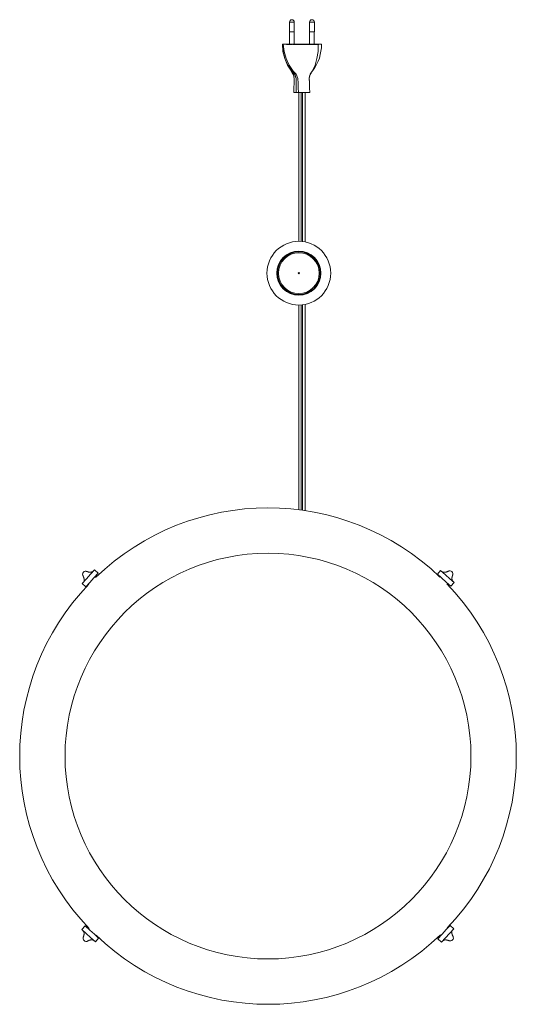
# Model space of a CAD drawing. Header units: millimetres. Extents: x -812 to 874, y -1545 to 378.
# Tile 2 of 2: x -812 to -407, y -425 to 378. Entities that reach past the tile are written whole.
import ezdxf

# ---------------------------------------------------------------- set-up
doc = ezdxf.new("R2010")
doc.units = ezdxf.units.MM

msp = doc.modelspace()

# ---------------------------------------------------------------- linework, layer by layer
at = {"color": 7, "linetype": 'Continuous', "lineweight": 15}
for p, q in [((-589.65, 378.18), (-589.53, 378.18)), ((-573.3, 378.18), (-573.18, 378.18)), ((-591.55, 376.28), (-591.55, 368.18)), ((-587.63, 368.18), (-587.63, 376.28)), ((-575.2, 376.28), (-575.2, 368.18)), ((-571.28, 368.18), (-571.28, 376.28)), ((-587.63, 368.18), (-591.55, 368.18)), ((-591.51, 368.18), (-591.51, 358.18)), ((-587.66, 358.18), (-587.66, 368.18)), ((-575.2, 368.18), (-571.28, 368.18)), ((-575.17, 368.18), (-575.17, 358.18)), ((-571.32, 358.18), (-571.32, 368.18)), ((-597.16, 358.18), (-565.62, 358.18)), ((-596.77, 358.08), (-596.77, 358.08)), ((-575.38, 328.55), (-575.43, 330.27)), ((-588.05, 318.77), (-588.05, 318.78)), ((-575.21, 318.68), (-587.92, 318.68)), ((-586.21, 318.78), (-586.21, 318.78)), ((-584.16, 318.77), (-584.16, 318.78)), ((-583.91, 318.68), (-583.91, 197.37)), ((-578.91, 196.88), (-578.91, 318.68)), ((-575.08, 318.77), (-575.08, 318.78)), ((-583.91, 145.37), (-583.91, -21.7)), ((-578.91, -22.39), (-578.91, 145.86)), ((-747.65, -73.45), (-750.59, -70.79)), ((-468.29, -71.2), (-470.94, -74.14)), ((-748.71, -75.95), (-749.16, -75.5)), ((-469.28, -75.76), (-469.47, -75.95)), ((-760.53, -81.84), (-757.59, -84.49)), ((-755.97, -82.83), (-755.78, -83.02)), ((-462.4, -83.02), (-461.95, -82.57)), ((-459.9, -84.08), (-457.25, -81.14)), ((-758.29, -361.2), (-760.94, -364.14)), ((-457.65, -363.45), (-460.59, -360.79)), ((-755.78, -362.26), (-756.23, -362.71)), ((-748.9, -369.52), (-748.71, -369.33)), ((-469.47, -369.33), (-469.02, -369.78)), ((-462.21, -362.45), (-462.4, -362.26)), ((-749.9, -374.08), (-747.25, -371.14)), ((-470.53, -371.84), (-467.59, -374.49))]:
    msp.add_line(p, q, dxfattribs=at)
at = {"color": 8, "linetype": 'Continuous', "lineweight": 15}
for p, q in [((-587.63, 376.28), (-591.55, 376.28)), ((-571.28, 376.28), (-575.2, 376.28)), ((-591.51, 358.08), (-591.61, 358.08)), ((-581.91, 197.29), (-581.91, 318.68)), ((-580.91, 197.2), (-580.91, 318.68)), ((-581.91, -21.96), (-581.91, 145.45)), ((-580.91, -22.1), (-580.91, 145.55))]:
    msp.add_line(p, q, dxfattribs=at)
at = {"color": 7, "linetype": 'Continuous', "lineweight": 15, "flags": 128}
for points in [[(-597.26, 358.08), (-597.26, 358.08), (-597.27, 358.08), (-597.31, 358.08), (-597.35, 358.08), (-597.31, 358.08), (-597.31, 358.08)], [(-597.31, 358.08), (-596.86, 352.1), (-595.44, 346.38), (-593.09, 341.06), (-589.88, 336.28), (-587.46, 333.6), (-586.23, 330.2), (-586.23, 326.39), (-586.22, 322.58), (-586.21, 318.78)], [(-597.26, 358.08), (-596.79, 352.1), (-595.35, 346.38), (-592.99, 341.06), (-589.76, 336.28), (-587.33, 333.6), (-586.09, 330.2), (-586.08, 326.39), (-586.07, 322.58), (-586.05, 318.77)], [(-596.73, 358.18), (-596.74, 358.17), (-596.75, 358.16), (-596.76, 358.14), (-596.76, 358.11), (-596.77, 358.08)], [(-589.79, 358.07), (-590.34, 358.07), (-591.27, 358.07), (-592.96, 358.07), (-593.91, 358.07), (-596.35, 358.08), (-596.77, 358.08), (-596.77, 358.08)], [(-596.77, 358.08), (-596.03, 352.1), (-594.38, 346.39), (-591.89, 341.07), (-588.61, 336.29), (-586.17, 333.61), (-584.82, 330.21), (-584.61, 326.4), (-584.38, 322.59), (-584.16, 318.78)], [(-589.75, 358.18), (-589.76, 358.17), (-589.77, 358.17), (-589.78, 358.16), (-589.78, 358.14), (-589.79, 358.13), (-589.79, 358.11), (-589.79, 358.09), (-589.79, 358.07)], [(-589, 358.18), (-588.99, 358.17), (-588.98, 358.17), (-588.97, 358.16), (-588.97, 358.14), (-588.96, 358.13), (-588.96, 358.11), (-588.96, 358.09), (-588.96, 358.07)], [(-568.09, 358.07), (-568.27, 358.07), (-569, 358.07), (-571.91, 358.07), (-583.53, 358.07), (-588.96, 358.07)], [(-568.09, 358.07), (-568.27, 352.09), (-569.17, 346.38), (-570.74, 341.06), (-572.94, 336.28), (-574.63, 333.6), (-575.43, 330.21), (-575.31, 326.4), (-575.2, 322.59), (-575.08, 318.78)], [(-568.14, 358.18), (-568.13, 358.17), (-568.12, 358.17), (-568.11, 358.16), (-568.1, 358.14), (-568.1, 358.13), (-568.1, 358.11), (-568.09, 358.09), (-568.09, 358.07)], [(-565.52, 358.08), (-565.99, 358.08), (-566.77, 358.08), (-567.16, 358.08), (-567.55, 358.08)], [(-591.03, 337.84), (-591.03, 337.84), (-590.96, 337.72), (-590.84, 337.49), (-590.65, 337.14), (-589.69, 335.49), (-588.71, 333.96), (-588.29, 333.18)], [(-588.38, 333.16), (-587.71, 330.21), (-587.82, 326.4), (-587.93, 322.59), (-588.05, 318.78)], [(-588.29, 333.18), (-588.18, 332.99), (-587.82, 331.71)], [(-575.43, 330.27), (-575.44, 330.5), (-575.22, 332.21), (-574.66, 333.58), (-573.93, 334.63), (-573.28, 335.6), (-572.78, 336.42), (-572.46, 336.95), (-572.37, 337.11), (-572.32, 337.19), (-572.33, 337.19)], [(-586.05, 318.77), (-585.34, 318.77), (-584.63, 318.77), (-584.16, 318.77)], [(-584.16, 318.78), (-584.16, 318.78), (-582.49, 318.77), (-580.57, 318.77), (-579.61, 318.77), (-576.15, 318.77), (-575.08, 318.77)], [(-584.16, 318.77), (-584.16, 318.75), (-584.15, 318.72), (-584.14, 318.7), (-584.13, 318.68), (-584.11, 318.68), (-584.11, 318.68)], [(-750.59, -70.79), (-753.73, -74.24), (-757.11, -78), (-760.53, -81.84)], [(-751.47, -71.73), (-752.12, -72.18), (-752.67, -72.43), (-753.1, -72.56), (-753.45, -72.62), (-753.74, -72.64), (-753.99, -72.64), (-754.19, -72.64), (-754.37, -72.63), (-754.5, -72.61), (-754.61, -72.6), (-754.73, -72.59), (-754.85, -72.57), (-754.99, -72.54), (-755.13, -72.52), (-755.26, -72.49), (-755.39, -72.46), (-755.63, -72.39), (-755.84, -72.33), (-756.01, -72.28), (-756.14, -72.23), (-756.19, -72.22), (-756.23, -72.2), (-756.28, -72.19), (-756.33, -72.17), (-756.38, -72.15), (-756.42, -72.13), (-756.47, -72.12), (-756.51, -72.1), (-756.55, -72.09)], [(-457.25, -81.14), (-460.69, -78), (-464.45, -74.62), (-468.29, -71.2)], [(-462.22, -71.86), (-462.26, -71.88), (-462.31, -71.9), (-462.36, -71.93), (-462.41, -71.95), (-462.46, -71.97), (-462.51, -72), (-462.55, -72.02), (-462.59, -72.04), (-462.63, -72.06), (-462.68, -72.08), (-462.73, -72.1), (-462.89, -72.17), (-463.1, -72.26), (-463.34, -72.35), (-463.47, -72.39), (-463.6, -72.44), (-463.73, -72.48), (-463.86, -72.51), (-463.98, -72.55), (-464.07, -72.57), (-464.16, -72.59), (-464.25, -72.61), (-464.36, -72.63), (-464.5, -72.65), (-464.71, -72.68), (-464.96, -72.7), (-465.25, -72.71), (-465.61, -72.69), (-466.05, -72.61), (-466.62, -72.42), (-467.31, -72.04)], [(-759.87, -75.77), (-759.85, -75.81), (-759.83, -75.86), (-759.81, -75.91), (-759.78, -75.96), (-759.76, -76.01), (-759.73, -76.06), (-759.71, -76.1), (-759.69, -76.14), (-759.67, -76.18), (-759.65, -76.23), (-759.63, -76.28), (-759.56, -76.44), (-759.48, -76.64), (-759.38, -76.89), (-759.34, -77.02), (-759.3, -77.15), (-759.25, -77.28), (-759.22, -77.41), (-759.18, -77.53), (-759.16, -77.62), (-759.14, -77.71), (-759.12, -77.8), (-759.1, -77.91), (-759.08, -78.05), (-759.05, -78.26), (-759.03, -78.51), (-759.02, -78.8), (-759.04, -79.16), (-759.12, -79.6), (-759.31, -80.17), (-759.7, -80.86)], [(-757.59, -84.49), (-754.45, -81.04), (-751.07, -77.28), (-747.65, -73.45)], [(-470.94, -74.14), (-467.49, -77.28), (-463.74, -80.66), (-459.9, -84.08)], [(-458.18, -80.26), (-458.63, -79.61), (-458.88, -79.07), (-459.01, -78.63), (-459.07, -78.28), (-459.09, -77.99), (-459.09, -77.74), (-459.09, -77.54), (-459.08, -77.36), (-459.06, -77.23), (-459.05, -77.12), (-459.04, -77), (-459.02, -76.88), (-458.99, -76.75), (-458.97, -76.61), (-458.94, -76.47), (-458.91, -76.34), (-458.84, -76.1), (-458.78, -75.89), (-458.73, -75.73), (-458.68, -75.59), (-458.67, -75.55), (-458.65, -75.5), (-458.64, -75.45), (-458.62, -75.41), (-458.6, -75.36), (-458.58, -75.31), (-458.57, -75.26), (-458.55, -75.22), (-458.54, -75.18)], [(-747.25, -371.14), (-750.69, -368), (-754.45, -364.62), (-758.29, -361.2)], [(-460.59, -360.79), (-463.73, -364.24), (-467.11, -368), (-470.53, -371.84)], [(-760.94, -364.14), (-757.49, -367.28), (-753.74, -370.66), (-749.9, -374.08)], [(-760, -365.02), (-759.55, -365.67), (-759.3, -366.22), (-759.17, -366.65), (-759.12, -367), (-759.09, -367.29), (-759.09, -367.54), (-759.09, -367.74), (-759.11, -367.92), (-759.12, -368.05), (-759.13, -368.16), (-759.15, -368.28), (-759.16, -368.4), (-759.19, -368.53), (-759.22, -368.67), (-759.24, -368.81), (-759.27, -368.94), (-759.34, -369.18), (-759.4, -369.39), (-759.45, -369.55), (-759.5, -369.69), (-759.51, -369.73), (-759.53, -369.78), (-759.54, -369.83), (-759.56, -369.87), (-759.58, -369.92), (-759.6, -369.97), (-759.61, -370.02), (-759.63, -370.06), (-759.64, -370.1)], [(-467.59, -374.49), (-464.45, -371.04), (-461.07, -367.28), (-457.65, -363.45)], [(-458.31, -369.51), (-458.33, -369.47), (-458.35, -369.42), (-458.38, -369.37), (-458.4, -369.32), (-458.43, -369.27), (-458.45, -369.22), (-458.47, -369.18), (-458.49, -369.14), (-458.51, -369.1), (-458.53, -369.05), (-458.55, -369), (-458.62, -368.84), (-458.71, -368.64), (-458.8, -368.39), (-458.84, -368.27), (-458.89, -368.13), (-458.93, -368), (-458.97, -367.87), (-459, -367.75), (-459.02, -367.66), (-459.04, -367.57), (-459.06, -367.48), (-459.08, -367.37), (-459.1, -367.23), (-459.13, -367.02), (-459.15, -366.77), (-459.16, -366.48), (-459.14, -366.12), (-459.06, -365.68), (-458.87, -365.11), (-458.49, -364.42)], [(-755.96, -373.42), (-755.92, -373.4), (-755.87, -373.38), (-755.82, -373.35), (-755.77, -373.33), (-755.72, -373.31), (-755.67, -373.28), (-755.63, -373.26), (-755.59, -373.24), (-755.55, -373.22), (-755.5, -373.2), (-755.46, -373.18), (-755.29, -373.11), (-755.09, -373.02), (-754.84, -372.93), (-754.72, -372.89), (-754.58, -372.84), (-754.45, -372.8), (-754.32, -372.77), (-754.2, -372.73), (-754.11, -372.71), (-754.03, -372.69), (-753.93, -372.67), (-753.82, -372.65), (-753.68, -372.63), (-753.47, -372.6), (-753.22, -372.58), (-752.93, -372.57), (-752.58, -372.59), (-752.13, -372.67), (-751.56, -372.86), (-750.87, -373.24)], [(-466.71, -373.55), (-466.06, -373.1), (-465.52, -372.85), (-465.08, -372.72), (-464.73, -372.67), (-464.44, -372.64), (-464.2, -372.64), (-463.99, -372.64), (-463.82, -372.65), (-463.68, -372.67), (-463.57, -372.68), (-463.45, -372.69), (-463.33, -372.71), (-463.2, -372.74), (-463.06, -372.76), (-462.92, -372.79), (-462.8, -372.82), (-462.55, -372.89), (-462.35, -372.95), (-462.18, -373), (-462.04, -373.05), (-462, -373.06), (-461.95, -373.08), (-461.91, -373.09), (-461.86, -373.11), (-461.81, -373.13), (-461.76, -373.15), (-461.71, -373.16), (-461.67, -373.18), (-461.63, -373.19)]]:
    msp.add_lwpolyline(points, dxfattribs=at)
at = {"color": 8, "linetype": 'Continuous', "lineweight": 15, "flags": 128}
msp.add_lwpolyline([(-565.55, 358.08), (-565.49, 358.08), (-565.51, 358.08), (-565.52, 358.08)], dxfattribs=at)
at = {"color": 7, "linetype": 'Continuous', "lineweight": 15}
for centre, radius in [((-583.92, 171.37), 26), ((-583.92, 171.37), 18), ((-583.92, 171.37), 17.7), ((-583.92, 171.37), 17.5), ((-583.92, 171.37), 16.68), ((-583.92, 171.37), 0.502), ((-609.09, -222.64), 165.52)]:
    msp.add_circle(centre, radius, dxfattribs=at)
for centre, radius, start, end in [((-589.65, 376.28), 1.9, 90, 180), ((-589.53, 376.28), 1.9, 0, 90), ((-573.3, 376.28), 1.9, 90, 180), ((-573.18, 376.28), 1.9, 0, 90), ((-597.25, 358.08), 0.1, 89.86033, 180.37582), ((-597.16, 358.08), 0.0956, 92.86407, 182.17229), ((-597.07, 365.67), 7.59, 268.59412, 272.27453), ((-589.44, 469.89), 111.82, 269.81681, 270.24665), ((-599.59, 357.65), 34.11, 322.37693, 0.88467), ((-568.25, 394.35), 36.29, 270.25511, 271.11222), ((-567.65, 358.08), 0.0981, 359.20494, 88.88513), ((-565.62, 358.08), 0.0983, 359.27738, 88.96153), ((-565.58, 358.08), 0.1, 1.62728, 90.03729), ((-587.34, 242.31), 76.48, 89.15463, 90.52765), ((-587.93, 318.8), 0.122, 192.32782, 275.08046), ((-586.06, 340.67), 21.9, 269.59598, 270.02508), ((-586.12, 318.77), 0.0949, 176.79386, 267.70644), ((-585.96, 318.77), 0.0953, 177.2892, 266.76097), ((-575.2, 318.8), 0.122, 265.23278, 346.89428), ((-609.09, -222.64), 202.51, 46.17563, 133.95487), ((-757.75, -74.35), 2.55, 63.39802, 212.60198), ((-757.96, -75.85), 4.01, 70.26364, 79.94162), ((-753.77, -65.52), 7.12, 248.70253, 268.43043), ((-465.63, -65.75), 6.99, 277.34362, 298.01734), ((-460.8, -73.98), 2.55, 333.39802, 122.60198), ((-460.47, -75.36), 3.92, 105.80036, 115.3941), ((-756.37, -74.02), 3.92, 195.80036, 205.3941), ((-765.99, -79.18), 6.99, 7.34362, 28.01734), ((-743.76, -76.2), 5.45, 168.44246, 183.49191), ((-472.89, -77.06), 3.84, 7.37213, 21.59921), ((-451.98, -77.96), 7.12, 158.70253, 178.43043), ((-462.09, -73.82), 3.8, 340.67152, 350.1052), ((-609.09, -222.64), 202.51, 136.17897, 223.95487), ((-754.67, -86.42), 3.82, 97.61057, 111.63896), ((-609.09, -222.64), 202.51, 316.17642, 43.95487), ((-462.65, -87.88), 5.36, 78.32532, 92.74566), ((-766.21, -367.32), 7.12, 338.70253, 358.43043), ((-755.52, -357.25), 5.5, 258.50868, 273.78607), ((-609.09, -222.64), 202.51, 226.18152, 313.95487), ((-745.33, -368.22), 3.81, 188.01776, 201.68962), ((-474.37, -369.08), 5.4, 348.38243, 3.1684), ((-463.51, -358.85), 3.83, 277.49082, 291.61992), ((-452.2, -366.1), 6.99, 187.34362, 208.01734), ((-757.39, -371.3), 2.55, 153.39802, 302.60198), ((-755.88, -371.51), 4.01, 160.26364, 169.94162), ((-757.75, -369.81), 4.03, 285.92406, 295.42166), ((-752.55, -379.53), 6.99, 97.34362, 118.01734), ((-464.41, -379.76), 7.12, 68.70253, 88.43043), ((-460.43, -370.93), 2.55, 243.39802, 32.60198), ((-460.27, -369.64), 3.8, 250.67152, 260.1052), ((-461.92, -371.3), 4.03, 15.92406, 25.42166)]:
    msp.add_arc(centre, radius, start, end, dxfattribs=at)

doc.saveas('drawing.dxf')
